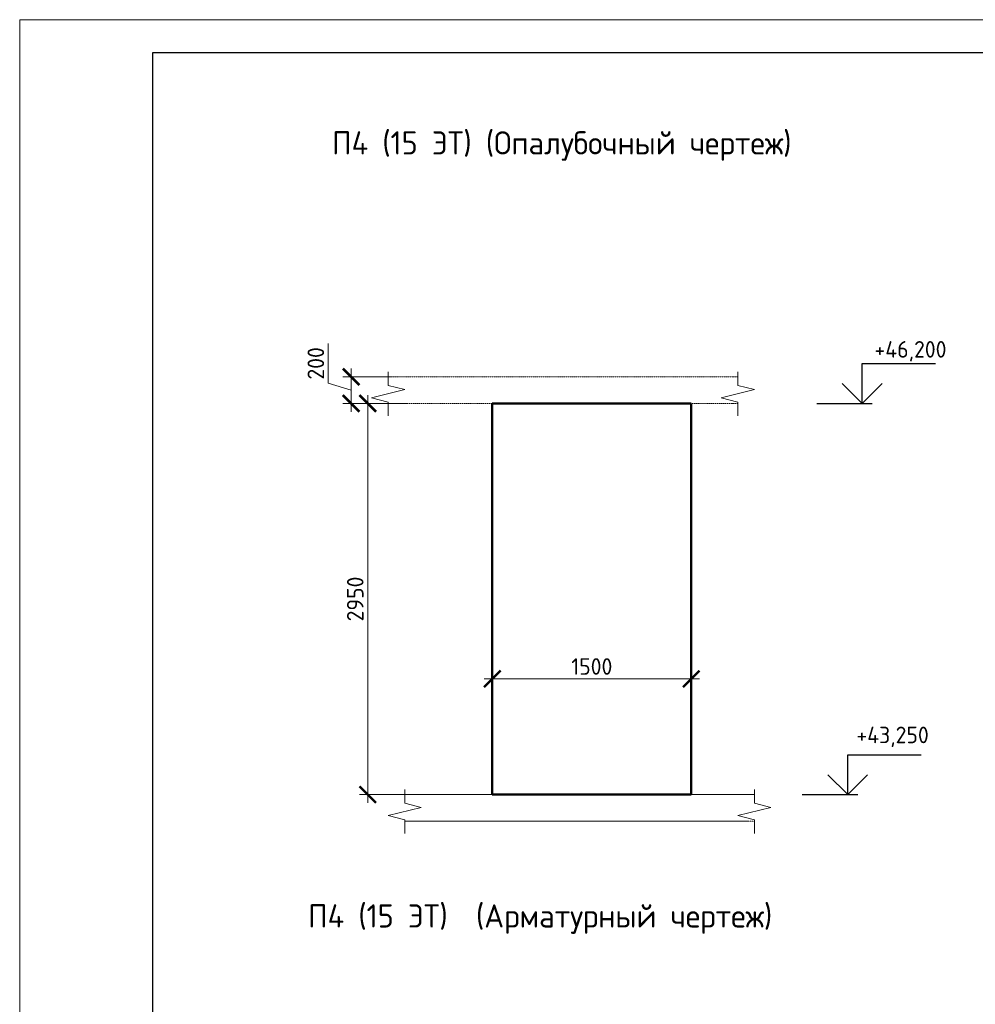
# Model space of a CAD drawing. Header units: millimetres. Extents: x 369815 to 1481759, y -423071 to -27917.
# Tile 173 of 256: x 587946 to 602356, y -382116 to -367266. Entities that reach past the tile are written whole.
import ezdxf

# ---------------------------------------------------------------- set-up
doc = ezdxf.new("R2010")
doc.units = ezdxf.units.MM
doc.linetypes.add('01 Штриховая _4 мм_', pattern=[6, 3.5, -2.5])
for name, color, linetype, lineweight in [('AF_Perekritie', 90, 'Continuous', 18), ('AF_Stena', 90, 'Continuous', 18), ('KR_Fundament', 253, 'Continuous', 18), ('РАЗМЕРЫ', 1, 'Continuous', 9), ('ТОНКИЕ', 7, 'Continuous', 9)]:
    doc.layers.add(name, color=color, linetype=linetype, lineweight=lineweight)
doc.layers.add('ТОЛСТЫЕ_ОСНОВНЫЕ', color=6, linetype='Continuous')
doc.styles.add('GOST-2.304_Type-B', font='GOST_Common.ttf')
doc.dimstyles.new('мой 25', dxfattribs={"dimscale": 100, "dimtxt": 2.5, "dimasz": 2.5, "dimexe": 1.25, "dimexo": 0.625, "dimtad": 1, "dimdec": 0, "dimlfac": 0.5, "dimtxsty": 'GOST-2.304_Type-B', "dimblk": 'ARCHTICK', "dimcen": 2.5, "dimdle": 1.25, "dimaunit": 1, "dimadec": 1, "dimazin": 2, "dimtfac": 1, "dimtdec": 0, "dimtmove": 1, "dimatfit": 3, "dimfxl": 6, "dimfxlon": 1, "dimtfill": 1, "dimlwd": -1, "dimlwe": -1, "dimarcsym": 0})

# ---------------------------------------------------------------- blocks, each defined once
blk = doc.blocks.new('_ArchTick')
at = {"color": 0, "linetype": 'ByBlock', "const_width": 0.15}
blk.add_lwpolyline([(-0.5, -0.5), (0.5, 0.5)], dxfattribs=at)
blk = doc.blocks.new('*D1817')
at = {"layer": 'DEFPOINTS', "color": 0, "transparency": 16777216}
for p in [(595073, -375410), (598073, -375410), (598073, -377208)]:
    blk.add_point(p, dxfattribs=at)
at = {"layer": 'РАЗМЕРЫ', "color": 0, "linetype": 'Continuous', "transparency": 16777216}
for p, q in [((595073, -376608), (595073, -377333)), ((598073, -376608), (598073, -377333)), ((594948, -377208), (598198, -377208))]:
    blk.add_line(p, q, dxfattribs=at)
at = {"layer": 'РАЗМЕРЫ', "color": 0, "transparency": 16777216, "xscale": 250, "yscale": 250, "zscale": 250, "rotation": 180}
blk.add_blockref('_ArchTick', (595073, -377208), dxfattribs=at)
at = {"layer": 'РАЗМЕРЫ', "color": 0, "transparency": 16777216, "xscale": 250, "yscale": 250, "zscale": 250}
blk.add_blockref('_ArchTick', (598073, -377208), dxfattribs=at)
at = {"layer": 'РАЗМЕРЫ', "color": 0, "transparency": 16777216, "insert": (596573, -377021), "char_height": 250, "attachment_point": 5, "style": 'GOST-2.304_Type-B', "bg_fill": 3, "box_fill_scale": 1.1, "bg_fill_color": 256, "bg_fill_true_color": 13158600, "bg_fill_transparency": 0}
blk.add_mtext('1500', dxfattribs=at)
blk = doc.blocks.new('*D1892')
at = {"layer": 'DEFPOINTS', "color": 0, "transparency": 16777216}
for p in [(593862, -372653), (592944, -373053), (593862, -373053)]:
    blk.add_point(p, dxfattribs=at)
at = {"layer": 'РАЗМЕРЫ', "color": 0, "linetype": 'Continuous', "transparency": 16777216}
for p, q in [((592600, -372750), (592600, -372150)), ((592944, -372528), (592944, -373178)), ((593544, -372653), (592819, -372653)), ((592944, -372853), (592600, -372750)), ((593544, -373053), (592819, -373053))]:
    blk.add_line(p, q, dxfattribs=at)
at = {"layer": 'РАЗМЕРЫ', "color": 0, "transparency": 16777216, "xscale": 250, "yscale": 250, "zscale": 250}
for p, rotation in [((592944, -372653), 90), ((592944, -373053), 270)]:
    blk.add_blockref('_ArchTick', p, dxfattribs=dict(at, rotation=rotation))
at = {"layer": 'РАЗМЕРЫ', "color": 0, "transparency": 16777216, "insert": (592412, -372450), "char_height": 250, "attachment_point": 5, "rotation": 90, "style": 'GOST-2.304_Type-B', "bg_fill": 3, "box_fill_scale": 1.1, "bg_fill_color": 256, "bg_fill_true_color": 13158600, "bg_fill_transparency": 0}
blk.add_mtext('200', dxfattribs=at)
blk = doc.blocks.new('*U78')
at = {"layer": 'ТОЛСТЫЕ_ОСНОВНЫЕ', "color": 6}
blk.add_lwpolyline([(20, 5), (415, 5), (415, 292), (20, 292)], close=True, dxfattribs=at)
at = {"layer": 'ТОНКИЕ'}
blk.add_lwpolyline([(0, 0), (420, 0), (420, 297), (0, 297)], close=True, dxfattribs=at)
blk = doc.blocks.new('*D1893')
at = {"layer": 'DEFPOINTS', "color": 0, "transparency": 16777216}
for p in [(594112, -373053), (593194, -378953), (594671, -378953)]:
    blk.add_point(p, dxfattribs=at)
at = {"layer": 'РАЗМЕРЫ', "color": 0, "linetype": 'Continuous', "transparency": 16777216}
for p, q in [((593194, -372928), (593194, -379078)), ((593794, -373053), (593069, -373053)), ((593794, -378953), (593069, -378953))]:
    blk.add_line(p, q, dxfattribs=at)
at = {"layer": 'РАЗМЕРЫ', "color": 0, "transparency": 16777216, "xscale": 250, "yscale": 250, "zscale": 250}
for p, rotation in [((593194, -373053), 90), ((593194, -378953), 270)]:
    blk.add_blockref('_ArchTick', p, dxfattribs=dict(at, rotation=rotation))
at = {"layer": 'РАЗМЕРЫ', "color": 0, "transparency": 16777216, "insert": (593006, -376003), "char_height": 250, "attachment_point": 5, "rotation": 90, "style": 'GOST-2.304_Type-B', "bg_fill": 3, "box_fill_scale": 1.1, "bg_fill_color": 256, "bg_fill_true_color": 13158600, "bg_fill_transparency": 0}
blk.add_mtext('2950', dxfattribs=at)

msp = doc.modelspace()

# ---------------------------------------------------------------- linework, layer by layer
at = {"elevation": 3100}
for points in [[(600650.1, -372453.3), (601755.4, -372453.3)], [(600650.1, -373053.3), (600650.1, -372453.3)], [(600950.1, -372753.3), (600650.1, -373053.3), (600350.1, -372753.3)], [(599965.6, -373053.3), (600800.1, -373053.3)], [(600431.9, -378353.3), (601537.1, -378353.3)], [(600431.9, -378953.3), (600431.9, -378353.3)], [(600731.9, -378653.3), (600431.9, -378953.3), (600131.9, -378653.3)], [(599747.3, -378953.3), (600581.9, -378953.3)]]:
    msp.add_lwpolyline(points, dxfattribs=at)
at = {"layer": 'AF_Perekritie', "linetype": '01 Штриховая _4 мм_', "lineweight": 9}
for p, q in [((598692.8, -372653.3, 3100), (593502, -372653.3, 3100)), ((598692.9, -372653.3, 3100), (598774.3, -372653.3, 3100)), ((593502, -373053.3, 3100), (598692.8, -373053.3, 3100)), ((598774.3, -373053.3, 3100), (598692.9, -373053.3, 3100)), ((598942.9, -378953.3, 3100), (599024.3, -378953.3, 3100)), ((599024.3, -379353.3, 3100), (598942.9, -379353.3, 3100))]:
    msp.add_line(p, q, dxfattribs=at)
at = {"layer": 'AF_Stena', "lineweight": 50}
for p, q in [((598072.8, -373053.3, 3100), (595072.8, -373053.3, 3100)), ((595072.8, -373053.3, 3100), (595072.8, -378953.3, 3100)), ((598072.8, -378953.3, 3100), (598072.8, -373053.3, 3100)), ((595072.8, -378953.3, 3100), (598072.8, -378953.3, 3100))]:
    msp.add_line(p, q, dxfattribs=at)
at = {"layer": 'AF_Stena', "lineweight": 20, "elevation": 3100}
for points in [[(593502, -372728.3), (593502, -372578.3)], [(598774.3, -372728.3), (598774.3, -372578.3)], [(593502, -372728.3), (593502, -372783.3)], [(598774.3, -372728.3), (598774.3, -372783.3)], [(593752, -372845.8), (593252, -372970.8)], [(593502, -372783.3), (593752, -372845.8)], [(599024.3, -372845.8), (598524.3, -372970.8)], [(598774.3, -372783.3), (599024.3, -372845.8)], [(593252, -372970.8), (593502, -373033.3)], [(598524.3, -372970.8), (598774.3, -373033.3)], [(593502, -373033.3), (593502, -373088.3)], [(593502, -373088.3), (593502, -373238.3)], [(598774.3, -373033.3), (598774.3, -373088.3)], [(598774.3, -373088.3), (598774.3, -373238.3)], [(599024.3, -379028.3), (599024.3, -378878.3)], [(599024.3, -379028.3), (599024.3, -379083.3)], [(599024.3, -379083.3), (599274.3, -379145.8)], [(599274.3, -379145.8), (598774.3, -379270.8)], [(593502, -379270.8), (593752, -379333.3)], [(593752, -379333.3), (593752, -379388.3)], [(593752, -379388.3), (593752, -379538.3)], [(598774.3, -379270.8), (599024.3, -379333.3)], [(599024.3, -379333.3), (599024.3, -379388.3)], [(599024.3, -379388.3), (599024.3, -379538.3)]]:
    msp.add_lwpolyline(points, dxfattribs=at)
at = {"layer": 'KR_Fundament', "lineweight": 9}
for p, q in [((599024.3, -378953.3, 3100), (593752, -378953.3, 3100)), ((593752, -379353.3, 3100), (598942.8, -379353.3, 3100))]:
    msp.add_line(p, q, dxfattribs=at)

# ---------------------------------------------------------------- texts
at = {"style": 'GOST-2.304_Type-B'}
for s, p in [('+46,200', (600836, -372363.3, 3100)), ('+43,250', (600563.5, -378178.4, 3100))]:
    msp.add_text(s, height=250, dxfattribs=at).set_placement(p)
at = {"layer": 'РАЗМЕРЫ', "char_height": 350, "attachment_point": 5, "style": 'GOST-2.304_Type-B'}
for s, width, heights, insert in [('П4 (15 ЭТ) (Опалубочный чертеж)', 9816.088, [0], (596119.7, -369171.8, 3100)), ('П4 (15 ЭТ)  (Арматурный чертеж)', 10326.693, [490], (595794, -380830.7, 3100))]:
    msp.add_mtext_dynamic_manual_height_columns(s, width=width, gutter_width=625, heights=heights, dxfattribs=dict(at, insert=insert))

# ---------------------------------------------------------------- next in the draw order: dimensions: what is measured, and where the dimension line sits
at = {"layer": 'РАЗМЕРЫ', "color": 146}
dim = msp.add_linear_dim(base=(592943.5, -373053.3, 3100), p1=(593862.5, -372653.3, 3100), p2=(593862.5, -373053.3, 3100), angle=90, dimstyle='мой 25', dxfattribs=at)
dim.commit()
dim.dimension.update_dxf_attribs({"geometry": '*D1892', "text_midpoint": (592412.3, -372687.7, 3100)})
at = {"layer": 'РАЗМЕРЫ', "color": 146, "true_color": 0x006272}
dim = msp.add_linear_dim(base=(598072.8, -377208.1, 3100), p1=(595072.8, -375410, 3100), p2=(598072.8, -375410, 3100), dimstyle='мой 25', dxfattribs=at)
dim.commit()
dim.dimension.update_dxf_attribs({"geometry": '*D1817', "text_midpoint": (596572.8, -377020.6, 3100)})

# ---------------------------------------------------------------- next in the draw order: block references
at = {"xscale": 100, "yscale": 100, "zscale": 100}
msp.add_blockref('*U78', (587946.5, -396966.1, 3100), dxfattribs=at)

# ---------------------------------------------------------------- next in the draw order: dimensions: what is measured, and where the dimension line sits
at = {"layer": 'РАЗМЕРЫ', "color": 146}
dim = msp.add_linear_dim(base=(593193.5, -378953.3, 3100), p1=(594112.5, -373053.3, 3100), p2=(594671.2, -378953.3, 3100), angle=90, dimstyle='мой 25', dxfattribs=at)
dim.commit()
dim.dimension.update_dxf_attribs({"geometry": '*D1893', "text_midpoint": (593006, -376003.3, 3100)})

# ---------------------------------------------------------------- next in the draw order: linework, layer by layer
at = {"layer": 'AF_Stena', "lineweight": 20, "elevation": 3100}
for points in [[(593752, -379028.3), (593752, -378878.3)], [(593752, -379028.3), (593752, -379083.3)], [(593752, -379083.3), (594002, -379145.8)], [(594002, -379145.8), (593502, -379270.8)]]:
    msp.add_lwpolyline(points, dxfattribs=at)
at = {"layer": 'KR_Fundament', "lineweight": 9}
msp.add_line((598942.8, -378953.3, 3100), (593752, -378953.3, 3100), dxfattribs=at)

doc.saveas('drawing.dxf')
